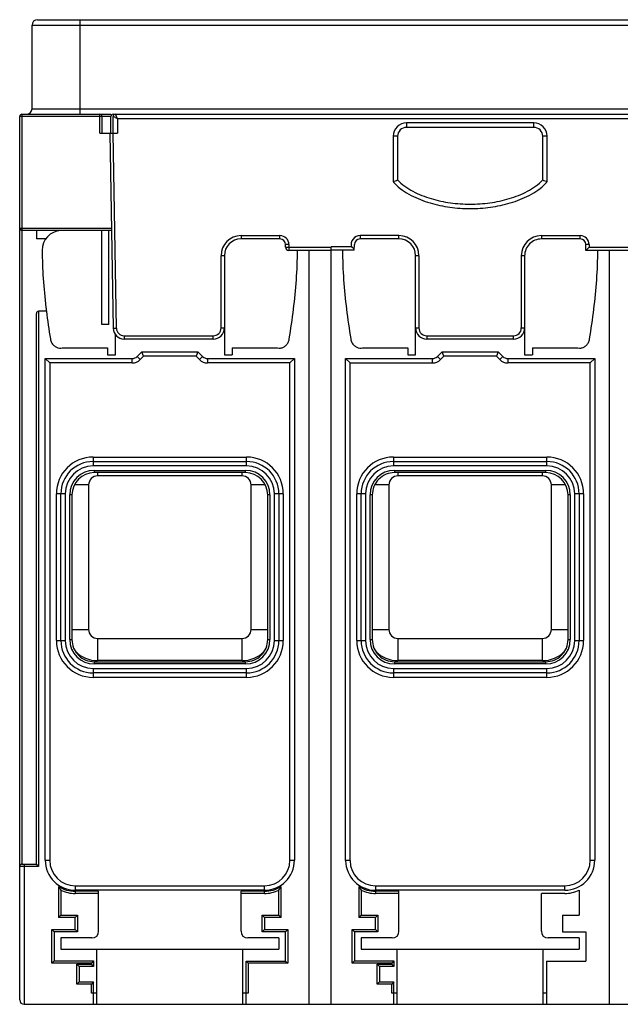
# Model space of a CAD drawing. Header units: millimetres. Extents: x 16 to 124, y 47 to 147.
# Tile 1 of 2: x 16 to 70, y 47 to 135. Entities that reach past the tile are written whole.
import ezdxf

# ---------------------------------------------------------------- set-up
doc = ezdxf.new("R2010")
doc.units = ezdxf.units.MM
doc.header["$LTSCALE"] = 12.585738
doc.layers.get('0').update_dxf_attribs({"linetype": 'CONTINUOUS'})

msp = doc.modelspace()

# ---------------------------------------------------------------- linework, layer by layer
at = {"color": 7, "linetype": 'Continuous'}
for p, q in [((17.26, 127.167), (17.26, 134.667)), ((17.26, 134.667), (92.42, 134.667)), ((17.76, 135.167), (122.54, 135.167)), ((21.55, 135.167), (21.55, 126.667)), ((16.35, 126.667), (16.35, 59.267)), ((16.35, 126.667), (24.344, 126.667)), ((17.26, 127.167), (92.42, 127.167)), ((23.35, 124.967), (23.35, 126.667)), ((24.544, 126.667), (123.95, 126.667)), ((24.95, 126.267), (24.75, 126.667)), ((16.15, 47.067), (16.15, 126.467)), ((24.292, 126.467), (16.15, 126.467)), ((23.55, 126.467), (23.55, 124.967)), ((24.344, 124.967), (24.344, 126.467)), ((24.55, 124.967), (24.55, 126.466)), ((24.95, 126.267), (24.95, 124.967)), ((115.35, 126.267), (24.95, 126.267)), ((50.928, 125.888), (50.928, 125.488)), ((62.372, 125.888), (50.929, 125.888)), ((62.372, 125.488), (62.372, 125.888)), ((23.35, 124.967), (24.95, 124.967)), ((24.241, 124.967), (24.547, 107.439)), ((24.848, 107.441), (24.547, 124.967)), ((62.372, 125.488), (50.928, 125.488)), ((49.73, 124.689), (49.73, 120.615)), ((50.13, 124.689), (49.73, 124.689)), ((50.13, 124.689), (50.13, 120.763)), ((63.171, 120.763), (63.171, 124.689)), ((63.571, 124.689), (63.171, 124.689)), ((63.571, 120.615), (63.571, 124.689)), ((16.15, 116.432), (24.39, 116.432)), ((24.394, 116.232), (16.35, 116.232)), ((17.65, 116.229), (17.65, 115.467)), ((23.55, 107.767), (23.55, 116.232)), ((24.15, 107.767), (24.15, 116.232)), ((18.501, 115.467), (17.65, 115.467)), ((36.05, 115.756), (36.05, 115.456)), ((36.05, 115.756), (39.55, 115.756)), ((39.55, 115.456), (36.05, 115.456)), ((39.55, 115.456), (39.55, 115.756)), ((46.75, 115.756), (46.75, 115.456)), ((50.25, 115.756), (46.75, 115.756)), ((50.25, 115.456), (46.75, 115.456)), ((50.25, 115.456), (50.25, 115.756)), ((63.05, 115.756), (63.05, 115.456)), ((63.05, 115.756), (66.55, 115.756)), ((66.55, 115.456), (63.05, 115.456)), ((66.55, 115.456), (66.55, 115.756)), ((40.05, 114.732), (40.05, 114.956)), ((40.35, 114.956), (40.05, 114.956)), ((40.05, 114.732), (44.15, 114.732)), ((40.35, 114.956), (40.35, 114.432)), ((44.15, 114.432), (40.35, 114.432)), ((42.15, 114.432), (42.15, 46.667)), ((44.15, 46.667), (44.15, 114.756)), ((45.975, 114.756), (44.15, 114.756)), ((46.218, 114.456), (44.15, 114.456)), ((46.218, 114.456), (46.25, 114.956)), ((67.05, 114.432), (67.05, 114.956)), ((67.35, 114.956), (67.05, 114.956)), ((67.05, 114.432), (67.35, 114.732)), ((73.25, 114.432), (67.05, 114.432)), ((67.35, 114.956), (67.35, 114.732)), ((67.35, 114.732), (72.95, 114.732)), ((69.15, 114.432), (69.15, 46.667)), ((34.25, 107.456), (34.25, 113.956)), ((34.55, 113.956), (34.25, 113.956)), ((34.55, 113.956), (34.55, 105.056)), ((51.75, 105.056), (51.75, 113.956)), ((52.05, 113.956), (51.75, 113.956)), ((52.05, 113.956), (52.05, 107.456)), ((61.25, 113.956), (61.25, 107.456)), ((61.55, 113.956), (61.25, 113.956)), ((61.55, 113.955), (61.55, 105.056)), ((17.85, 108.967), (17.85, 59.067)), ((18.553, 108.967), (17.85, 108.967)), ((17.65, 59.267), (17.65, 108.767)), ((24.15, 107.767), (23.55, 107.767)), ((24.547, 107.439), (24.848, 107.444)), ((34.25, 107.456), (34.55, 107.456)), ((51.75, 107.456), (52.05, 107.456)), ((61.25, 107.456), (61.55, 107.456)), ((24.75, 105.056), (24.75, 106.852)), ((25.547, 106.756), (25.547, 106.456)), ((25.547, 106.756), (33.55, 106.756)), ((33.55, 106.456), (25.547, 106.456)), ((33.55, 106.456), (33.55, 106.756)), ((52.75, 106.756), (52.75, 106.456)), ((52.75, 106.756), (60.55, 106.756)), ((60.55, 106.456), (52.75, 106.456)), ((60.55, 106.456), (60.55, 106.756)), ((19.957, 105.663), (24.05, 105.663)), ((24.05, 105.663), (24.05, 105.056)), ((26.7, 104.893), (27.124, 105.317)), ((27.29, 104.917), (27.124, 105.317)), ((27.124, 105.317), (32.176, 105.317)), ((32.176, 105.317), (32.01, 104.917)), ((32.176, 105.317), (32.6, 104.893)), ((35.25, 105.663), (35.25, 105.056)), ((35.25, 105.663), (39.343, 105.663)), ((46.957, 105.663), (51.05, 105.663)), ((51.05, 105.663), (51.05, 105.056)), ((53.7, 104.893), (54.124, 105.317)), ((54.29, 104.917), (54.124, 105.317)), ((54.124, 105.317), (59.176, 105.317)), ((59.176, 105.317), (59.01, 104.917)), ((59.176, 105.317), (59.6, 104.893)), ((62.25, 105.663), (62.25, 105.056)), ((62.25, 105.663), (66.343, 105.663)), ((18.45, 59.617), (18.45, 104.717)), ((18.45, 104.717), (18.85, 104.317)), ((18.45, 104.717), (26.276, 104.717)), ((24.05, 105.056), (24.75, 105.056)), ((26.276, 104.317), (26.276, 104.717)), ((26.7, 104.893), (26.983, 104.61)), ((26.983, 104.61), (27.29, 104.917)), ((32.01, 104.917), (27.29, 104.917)), ((32.01, 104.917), (32.317, 104.61)), ((32.317, 104.61), (32.6, 104.893)), ((33.024, 104.717), (33.024, 104.317)), ((33.024, 104.717), (40.85, 104.717)), ((34.55, 105.056), (35.25, 105.056)), ((40.85, 104.717), (40.45, 104.317)), ((40.85, 104.717), (40.85, 59.617)), ((45.45, 59.579), (45.45, 104.717)), ((45.45, 104.717), (45.85, 104.317)), ((45.45, 104.717), (53.276, 104.717)), ((51.05, 105.056), (51.75, 105.056)), ((53.276, 104.317), (53.276, 104.717)), ((53.7, 104.893), (53.983, 104.61)), ((53.983, 104.61), (54.29, 104.917)), ((59.01, 104.917), (54.29, 104.917)), ((59.01, 104.917), (59.317, 104.61)), ((59.317, 104.61), (59.6, 104.893)), ((60.024, 104.717), (60.024, 104.317)), ((60.024, 104.717), (67.85, 104.717)), ((61.55, 105.056), (62.25, 105.056)), ((67.45, 104.317), (67.85, 104.717)), ((67.85, 104.717), (67.85, 59.617)), ((18.85, 104.317), (18.85, 59.617)), ((26.276, 104.317), (18.85, 104.317)), ((40.45, 104.317), (33.024, 104.317)), ((40.45, 59.617), (40.45, 104.317)), ((45.85, 59.584), (45.85, 104.317)), ((45.85, 104.317), (53.276, 104.317)), ((67.45, 104.317), (60.024, 104.317)), ((67.45, 59.617), (67.45, 104.317)), ((22.75, 95.856), (22.75, 95.056)), ((22.75, 95.856), (36.55, 95.856)), ((36.55, 95.056), (36.55, 95.856)), ((49.75, 95.856), (49.75, 95.056)), ((49.75, 95.856), (63.55, 95.856)), ((63.55, 95.056), (63.55, 95.856)), ((22.75, 95.456), (36.55, 95.456)), ((36.55, 95.056), (22.75, 95.056)), ((49.75, 95.456), (63.55, 95.456)), ((63.55, 95.056), (49.75, 95.056)), ((22.85, 94.656), (22.85, 94.456)), ((22.85, 94.656), (36.45, 94.656)), ((36.45, 94.456), (22.85, 94.456)), ((23.15, 94.456), (23.15, 94.156)), ((36.15, 94.156), (23.15, 94.156)), ((36.15, 94.156), (36.15, 94.456)), ((36.45, 94.456), (36.45, 94.656)), ((49.85, 94.656), (49.85, 94.456)), ((49.85, 94.656), (63.45, 94.656)), ((63.45, 94.456), (49.85, 94.456)), ((50.15, 94.456), (50.15, 94.156)), ((63.15, 94.156), (50.15, 94.156)), ((63.15, 94.156), (63.15, 94.456)), ((63.45, 94.456), (63.45, 94.656)), ((22.35, 93.356), (21.064, 93.356)), ((22.35, 93.356), (22.35, 80.356)), ((36.95, 80.356), (36.95, 93.356)), ((38.236, 93.356), (36.95, 93.356)), ((49.35, 93.356), (48.064, 93.356)), ((49.35, 93.356), (49.35, 80.356)), ((63.95, 80.356), (63.95, 93.356)), ((65.236, 93.356), (63.95, 93.356)), ((19.45, 79.356), (19.45, 92.556)), ((20.25, 92.556), (19.45, 92.556)), ((19.85, 79.356), (19.85, 92.556)), ((20.25, 92.556), (20.25, 79.356)), ((20.65, 79.456), (20.65, 92.456)), ((20.85, 92.456), (20.65, 92.456)), ((20.85, 92.456), (20.85, 79.456)), ((38.45, 79.456), (38.45, 92.456)), ((38.65, 92.456), (38.45, 92.456)), ((38.65, 92.456), (38.65, 79.456)), ((39.05, 79.356), (39.05, 92.556)), ((39.85, 92.556), (39.05, 92.556)), ((39.45, 92.556), (39.45, 79.356)), ((39.85, 92.556), (39.85, 79.356)), ((46.45, 79.356), (46.45, 92.556)), ((47.25, 92.556), (46.45, 92.556)), ((46.85, 79.356), (46.85, 92.556)), ((47.25, 92.556), (47.25, 79.356)), ((47.65, 79.456), (47.65, 92.456)), ((47.85, 92.456), (47.65, 92.456)), ((47.85, 92.456), (47.85, 79.456)), ((65.45, 79.456), (65.45, 92.456)), ((65.65, 92.456), (65.45, 92.456)), ((65.65, 92.456), (65.65, 79.456)), ((66.85, 92.556), (66.05, 92.556)), ((66.05, 79.356), (66.05, 92.556)), ((66.45, 92.556), (66.45, 79.356)), ((66.85, 92.556), (66.85, 79.356)), ((20.85, 80.356), (22.35, 80.356)), ((36.95, 80.356), (38.45, 80.356)), ((47.85, 80.356), (49.35, 80.356)), ((63.95, 80.356), (65.45, 80.356)), ((19.45, 79.356), (20.25, 79.356)), ((20.65, 79.456), (20.85, 79.456)), ((23.15, 79.556), (23.15, 77.556)), ((23.15, 79.556), (36.15, 79.556)), ((36.15, 77.556), (36.15, 79.556)), ((38.45, 79.456), (38.65, 79.456)), ((39.05, 79.356), (39.85, 79.356)), ((46.45, 79.356), (47.25, 79.356)), ((47.65, 79.456), (47.85, 79.456)), ((50.15, 79.556), (50.15, 77.556)), ((50.15, 79.556), (63.15, 79.556)), ((63.15, 77.556), (63.15, 79.556)), ((65.45, 79.456), (65.65, 79.456)), ((66.05, 79.356), (66.85, 79.356)), ((22.85, 77.456), (22.85, 77.256)), ((22.85, 77.456), (36.45, 77.456)), ((36.45, 77.256), (22.85, 77.256)), ((36.15, 77.556), (23.15, 77.556)), ((36.45, 77.256), (36.45, 77.456)), ((49.85, 77.456), (49.85, 77.256)), ((49.85, 77.456), (63.45, 77.456)), ((63.45, 77.256), (49.85, 77.256)), ((63.15, 77.556), (50.15, 77.556)), ((63.45, 77.256), (63.45, 77.456)), ((22.75, 76.856), (22.75, 76.056)), ((22.75, 76.856), (36.55, 76.856)), ((36.55, 76.456), (22.75, 76.456)), ((36.55, 76.056), (36.55, 76.856)), ((49.75, 76.856), (49.75, 76.056)), ((49.75, 76.856), (63.55, 76.856)), ((63.55, 76.456), (49.75, 76.456)), ((63.55, 76.056), (63.55, 76.856)), ((36.55, 76.056), (22.75, 76.056)), ((63.55, 76.056), (49.75, 76.056)), ((18.45, 59.617), (18.85, 59.617)), ((40.45, 59.617), (40.85, 59.617)), ((45.85, 59.585), (45.45, 59.579)), ((67.45, 59.617), (67.85, 59.617)), ((17.85, 59.067), (16.15, 59.067)), ((16.35, 59.267), (17.65, 59.267)), ((16.55, 59.267), (16.55, 46.667)), ((17.85, 59.067), (17.65, 59.267)), ((19.65, 57.264), (19.65, 54.478)), ((19.85, 56.925), (19.85, 54.678)), ((21.15, 57.317), (21.15, 56.917)), ((21.15, 57.317), (38.15, 57.317)), ((38.15, 56.917), (21.15, 56.917)), ((21.15, 56.828), (21.15, 56.628)), ((23.25, 56.828), (21.15, 56.828)), ((23.25, 53.228), (23.25, 56.828)), ((38.15, 56.828), (36.05, 56.828)), ((36.05, 53.228), (36.05, 56.828)), ((38.15, 56.917), (38.15, 57.317)), ((38.15, 56.628), (38.15, 56.828)), ((39.45, 54.678), (39.45, 56.925)), ((39.65, 54.478), (39.65, 57.264)), ((46.65, 57.264), (46.65, 54.478)), ((46.85, 56.925), (46.85, 54.678)), ((48.15, 57.317), (65.15, 57.317)), ((48.15, 57.317), (48.15, 56.917)), ((65.15, 56.917), (48.15, 56.917)), ((50.25, 56.828), (48.15, 56.828)), ((48.15, 56.828), (48.15, 56.628)), ((50.25, 53.228), (50.25, 56.828)), ((65.15, 56.917), (65.15, 57.317)), ((66.45, 56.925), (66.45, 54.678)), ((23.25, 56.628), (21.15, 56.628)), ((38.15, 56.628), (36.05, 56.628)), ((50.25, 56.628), (48.15, 56.628)), ((65.15, 56.628), (63.05, 56.628)), ((63.05, 53.228), (63.05, 56.628)), ((19.85, 54.678), (19.65, 54.478)), ((21.15, 54.478), (19.65, 54.478)), ((19.85, 54.678), (21.35, 54.678)), ((21.35, 54.678), (21.15, 54.478)), ((21.15, 53.378), (21.15, 54.478)), ((21.35, 54.678), (21.35, 53.178)), ((37.95, 54.678), (38.15, 54.478)), ((37.95, 54.678), (39.45, 54.678)), ((37.95, 53.178), (37.95, 54.678)), ((39.65, 54.478), (38.15, 54.478)), ((38.15, 54.478), (38.15, 53.378)), ((39.45, 54.678), (39.65, 54.478)), ((46.85, 54.678), (46.65, 54.478)), ((48.15, 54.478), (46.65, 54.478)), ((46.85, 54.678), (48.35, 54.678)), ((48.35, 54.678), (48.15, 54.478)), ((48.15, 53.378), (48.15, 54.478)), ((48.35, 54.678), (48.35, 53.178)), ((64.95, 54.678), (66.45, 54.678)), ((64.95, 54.678), (64.95, 53.178)), ((19.25, 53.178), (19.05, 53.378)), ((19.05, 50.378), (19.05, 53.378)), ((19.05, 53.378), (21.15, 53.378)), ((19.25, 53.178), (19.25, 50.578)), ((21.35, 53.178), (19.25, 53.178)), ((21.35, 53.178), (21.15, 53.378)), ((37.95, 53.178), (38.15, 53.378)), ((40.05, 53.178), (37.95, 53.178)), ((38.15, 53.378), (40.25, 53.378)), ((40.05, 53.178), (40.25, 53.378)), ((40.05, 50.556), (40.05, 53.178)), ((40.25, 53.378), (40.25, 50.356)), ((46.25, 53.178), (46.05, 53.378)), ((46.05, 53.378), (48.15, 53.378)), ((46.05, 50.378), (46.05, 53.378)), ((48.35, 53.178), (46.25, 53.178)), ((46.25, 53.178), (46.25, 50.578)), ((48.35, 53.178), (48.15, 53.378)), ((64.95, 53.178), (67.05, 53.178)), ((67.05, 53.178), (67.05, 50.556)), ((19.85, 52.628), (19.85, 51.628)), ((22.65, 52.628), (19.85, 52.628)), ((39.45, 52.628), (36.65, 52.628)), ((39.45, 52.628), (39.45, 51.628)), ((49.65, 52.628), (46.85, 52.628)), ((46.85, 52.628), (46.85, 51.628)), ((66.45, 52.628), (63.65, 52.628)), ((66.45, 52.628), (66.45, 51.628)), ((19.85, 51.628), (39.45, 51.628)), ((23.1, 46.667), (23.1, 51.628)), ((36.2, 46.667), (36.2, 51.628)), ((46.85, 51.628), (66.45, 51.628)), ((50.1, 46.667), (50.1, 51.628)), ((63.2, 46.667), (63.2, 51.628)), ((19.25, 50.578), (19.05, 50.378)), ((19.25, 50.578), (22.8, 50.578)), ((22.8, 50.578), (22.6, 50.378)), ((22.8, 50.578), (22.8, 50.078)), ((36.5, 50.556), (36.7, 50.356)), ((36.5, 50.556), (40.05, 50.556)), ((36.5, 46.667), (36.5, 50.556)), ((40.05, 50.556), (40.25, 50.356)), ((46.25, 50.578), (46.05, 50.378)), ((46.25, 50.578), (49.8, 50.578)), ((49.8, 50.578), (49.6, 50.378)), ((49.8, 50.578), (49.8, 50.078)), ((63.5, 50.556), (67.05, 50.556)), ((63.5, 50.556), (63.5, 46.667)), ((22.6, 50.378), (19.05, 50.378)), ((21.5, 50.078), (21.3, 50.278)), ((21.3, 48.478), (21.3, 50.278)), ((21.3, 50.278), (22.6, 50.278)), ((21.5, 50.078), (21.5, 48.678)), ((22.8, 50.078), (21.5, 50.078)), ((22.6, 50.278), (22.6, 50.378)), ((22.8, 50.078), (22.6, 50.278)), ((40.25, 50.356), (36.7, 50.356)), ((36.7, 50.356), (36.7, 47.678)), ((49.6, 50.378), (46.05, 50.378)), ((48.3, 50.278), (49.6, 50.278)), ((48.5, 50.078), (48.3, 50.278)), ((48.3, 48.478), (48.3, 50.278)), ((49.8, 50.078), (48.5, 50.078)), ((48.5, 50.078), (48.5, 48.678)), ((49.6, 50.278), (49.6, 50.378)), ((49.8, 50.078), (49.6, 50.278)), ((21.5, 48.678), (21.3, 48.478)), ((21.5, 48.678), (22.8, 48.678)), ((22.8, 48.678), (22.6, 48.478)), ((22.8, 46.667), (22.8, 48.678)), ((48.5, 48.678), (48.3, 48.478)), ((48.5, 48.678), (49.8, 48.678)), ((49.8, 48.678), (49.6, 48.478)), ((49.8, 46.667), (49.8, 48.678)), ((22.6, 48.478), (21.3, 48.478)), ((22.6, 47.678), (22.6, 48.478)), ((49.6, 48.478), (48.3, 48.478)), ((49.6, 47.678), (49.6, 48.478)), ((23.1, 47.678), (22.6, 47.678)), ((36.7, 47.678), (36.2, 47.678)), ((50.1, 47.678), (49.6, 47.678)), ((63.5, 47.678), (63.2, 47.678)), ((16.55, 46.667), (123.75, 46.667))]:
    msp.add_line(p, q, dxfattribs=at)
for centre, radius, start, end in [((17.76, 134.667), 0.5, 90, 180), ((16.35, 126.467), 0.2, 90, 180), ((16.76, 127.167), 0.5, 270, 360), ((23.35, 126.467), 0.2, 0, 90.00002), ((24.544, 126.467), 0.2, 90, 180), ((24.75, 126.467), 0.2, 90, 180.07375), ((50.928, 124.689), 1.198, 89.97374, 180.02307), ((62.372, 124.689), 1.198, 359.97363, 90.02325), ((50.928, 124.689), 0.798, 89.96964, 180.03044), ((62.372, 124.689), 0.798, 359.9696, 89.98109), ((43.226, 138.795), 19.308, 289.68241, 290.94817), ((52.467, 122.862), 3.541, 219.37809, 222.48654), ((69.879, 138.269), 18.747, 249.03285, 250.33645), ((60.834, 122.861), 3.54, 317.51719, 320.62122), ((16.35, 116.432), 0.2, 180, 270), ((19.974, 114.432), 1.799, 94.13278, 180.01787), ((36.05, 113.956), 1.8, 90, 180), ((36.05, 113.956), 1.5, 90, 180), ((39.55, 114.956), 0.8, 0, 90), ((39.55, 114.956), 0.5, 0, 90), ((46.75, 114.956), 0.8, 89.9997, 194.47752), ((46.75, 114.956), 0.5, 90, 179.99994), ((50.25, 113.956), 1.8, 0, 89.99999), ((50.25, 113.956), 1.5, 0, 90), ((63.05, 113.956), 1.8, 90, 179.99235), ((63.05, 113.956), 1.5, 89.99958, 180.04362), ((66.55, 114.956), 0.8, 0, 90), ((66.55, 114.956), 0.5, 0, 90), ((40.35, 114.732), 0.3, 180, 270), ((46.934, 115.943), 1.524, 238.41387, 242.32442), ((17.85, 108.767), 0.2, 90, 180), ((25.547, 107.456), 1, 181, 270), ((25.546, 107.455), 0.699, 181.15718, 270.04337), ((33.55, 107.456), 1, 270, 360), ((33.55, 107.456), 0.7, 270, 0), ((52.75, 107.456), 1, 180, 269.99981), ((52.75, 107.456), 0.7, 180, 270), ((60.55, 107.456), 1, 270.00026, 360), ((60.55, 107.456), 0.7, 270, 359.984), ((26.276, 105.317), 0.6, 270, 315), ((26.276, 105.317), 1, 270, 315), ((33.024, 105.317), 1, 225, 270), ((33.024, 105.317), 0.6, 225, 270), ((53.276, 105.317), 0.6, 270, 315), ((53.276, 105.317), 1, 270, 315), ((60.024, 105.317), 1, 225, 270), ((60.024, 105.317), 0.6, 225, 270), ((22.75, 92.556), 3.3, 90, 180), ((36.55, 92.556), 3.3, 0, 90), ((49.75, 92.556), 3.3, 90, 180), ((63.55, 92.556), 3.3, 0, 90), ((22.75, 92.556), 2.9, 90, 180), ((22.75, 92.556), 2.5, 90, 180), ((36.55, 92.556), 2.9, 0, 90), ((36.55, 92.556), 2.5, 0, 90), ((49.75, 92.556), 2.9, 90, 180), ((49.75, 92.556), 2.5, 90, 180), ((63.55, 92.556), 2.9, 0, 90), ((63.55, 92.556), 2.5, 0, 90), ((22.85, 92.456), 2.2, 90, 180), ((22.85, 92.456), 2, 90, 179.99981), ((23.15, 93.356), 0.8, 90, 180), ((36.15, 93.356), 0.8, 0, 90), ((36.45, 92.456), 2.2, 0, 90), ((36.45, 92.456), 2, 0, 90), ((49.85, 92.456), 2.2, 90, 180), ((49.85, 92.456), 2, 90, 180.00024), ((50.15, 93.356), 0.8, 90, 180), ((63.15, 93.356), 0.8, 0, 90), ((63.45, 92.456), 2.2, 0, 90), ((63.45, 92.456), 2, 0, 90), ((23.15, 80.356), 0.8, 179.99966, 270), ((36.15, 80.356), 0.8, 270, 360), ((50.15, 80.356), 0.8, 180.00043, 270), ((63.15, 80.356), 0.8, 270, 360), ((22.75, 79.356), 3.3, 180, 270), ((22.75, 79.356), 2.9, 180, 270), ((22.75, 79.356), 2.5, 180, 270), ((22.85, 79.456), 2.2, 180, 270), ((22.85, 79.456), 2, 180, 270.00029), ((36.45, 79.456), 2.2, 270, 360), ((36.45, 79.456), 2, 269.99971, 360), ((36.55, 79.356), 3.3, 270, 360), ((36.55, 79.356), 2.9, 270, 360), ((36.55, 79.356), 2.5, 270, 360), ((49.75, 79.356), 3.3, 180, 270), ((49.75, 79.356), 2.9, 180, 270), ((49.75, 79.356), 2.5, 180, 270), ((49.85, 79.456), 2.2, 180, 270), ((49.85, 79.456), 2, 180, 270.00029), ((63.45, 79.456), 2.2, 270, 360), ((63.45, 79.456), 2, 269.99971, 360), ((63.55, 79.356), 3.3, 270, 360), ((63.55, 79.356), 2.9, 270, 360), ((63.55, 79.356), 2.5, 270, 360), ((23.15, 80.356), 2.8, 224.71785, 270), ((36.15, 80.356), 2.8, 270, 315.28215), ((50.15, 80.356), 2.8, 224.71785, 270), ((63.15, 80.356), 2.8, 270, 315.28215), ((21.15, 59.617), 2.7, 180, 270), ((21.15, 59.617), 2.3, 180, 270), ((38.15, 59.617), 2.7, 270, 360), ((38.15, 59.617), 2.3, 270, 360), ((48.15, 59.617), 2.7, 180.81743, 270), ((48.15, 59.617), 2.3, 180.83557, 270), ((65.15, 59.617), 2.7, 270, 360), ((65.15, 59.617), 2.3, 270, 360), ((16.35, 59.067), 0.2, 90, 180), ((25.605, 60.545), 6.799, 208.85102, 212.17105), ((21.15, 59.628), 2.8, 237.60763, 270.00002), ((21.15, 59.628), 3, 244.32071, 270), ((38.15, 59.628), 2.8, 269.99999, 302.39237), ((38.15, 59.628), 3, 270, 295.67929), ((33.587, 60.608), 6.924, 327.85891, 331.11902), ((52.605, 60.545), 6.799, 208.85102, 212.17105), ((48.15, 59.628), 2.8, 237.60763, 270.00002), ((48.15, 59.628), 3, 244.32071, 270), ((65.15, 59.628), 3, 270, 295.67929), ((22.65, 53.228), 0.6, 270, 360), ((36.65, 53.228), 0.6, 180, 270), ((49.65, 53.228), 0.6, 270, 360), ((63.65, 53.228), 0.6, 180, 270), ((16.55, 47.067), 0.4, 180, 270)]:
    msp.add_arc(centre, radius, start, end, dxfattribs=at)
for points in [[(24.595, 126.667), (24.624, 126.667), (24.654, 126.663), (24.682, 126.655)], [(46.136, 114.644), (46.08, 114.679), (46.027, 114.716), (45.975, 114.756)], [(18.553, 108.967), (18.658, 108.132), (18.779, 107.299), (18.909, 106.467)]]:
    msp.add_open_spline(points, degree=3, dxfattribs=at)
for points, knots in [([(24.616, 126.434), (24.607, 126.439), (24.591, 126.447), (24.572, 126.456), (24.561, 126.462), (24.555, 126.464), (24.553, 126.465), (24.55, 126.466), (24.55, 126.466)], [0, 0, 0, 0, 0.427594, 0.743752, 0.856147, 0.936796, 0.984836, 1, 1, 1, 1]), ([(24.95, 126.267), (24.889, 126.299), (24.776, 126.353), (24.666, 126.409), (24.616, 126.434)], [0, 0, 0, 0, 0.557198, 1, 1, 1, 1]), ([(49.855, 120.47), (50.065, 120.241), (50.539, 119.838), (51.593, 119.203), (53.028, 118.649), (54.822, 118.272), (56.65, 118.149), (58.478, 118.272), (60.272, 118.649), (61.707, 119.203), (62.761, 119.839), (63.236, 120.242), (63.445, 120.47)], [0, 0, 0, 0, 0.063359, 0.126189, 0.251035, 0.37556, 0.499988, 0.62442, 0.74895, 0.873802, 0.936636, 1, 1, 1, 1]), ([(50.13, 120.763), (50.316, 120.555), (50.75, 120.181), (51.745, 119.575), (53.125, 119.039), (54.869, 118.67), (56.65, 118.55), (58.431, 118.67), (60.175, 119.039), (61.555, 119.575), (62.55, 120.181), (62.984, 120.555), (63.171, 120.763)], [0, 0, 0, 0, 0.0625, 0.125, 0.25, 0.375, 0.5, 0.625, 0.75, 0.875, 0.9375, 1, 1, 1, 1]), ([(18.174, 114.432), (18.174, 113.589), (18.243, 111.876), (18.42, 110.057), (18.539, 109.08), (18.553, 108.967)], [0, 0, 0, 0, 0.461433, 0.937542, 1, 1, 1, 1]), ([(40.39, 106.467), (40.529, 107.36), (40.783, 109.13), (41.054, 111.786), (41.126, 113.551), (41.126, 114.432)], [0, 0, 0, 0, 0.33875, 0.669787, 1, 1, 1, 1]), ([(45.174, 114.456), (45.173, 113.568), (45.245, 111.796), (45.517, 109.132), (45.771, 107.362), (45.91, 106.467)], [0, 0, 0, 0, 0.331722, 0.661805, 1, 1, 1, 1]), ([(67.39, 106.467), (67.529, 107.36), (67.783, 109.13), (68.054, 111.786), (68.126, 113.551), (68.126, 114.432)], [0, 0, 0, 0, 0.33875, 0.669787, 1, 1, 1, 1]), ([(18.909, 106.467), (18.927, 106.357), (18.994, 106.143), (19.191, 105.882), (19.445, 105.712), (19.708, 105.641), (19.88, 105.645), (19.957, 105.663)], [0, 0, 0, 0, 0.22744, 0.45023, 0.655994, 0.839038, 1, 1, 1, 1]), ([(39.343, 105.663), (39.426, 105.645), (39.608, 105.642), (39.879, 105.723), (40.125, 105.9), (40.31, 106.156), (40.373, 106.362), (40.39, 106.467)], [0, 0, 0, 0, 0.173217, 0.36461, 0.567847, 0.781902, 1, 1, 1, 1]), ([(45.91, 106.467), (45.928, 106.357), (45.995, 106.143), (46.192, 105.881), (46.446, 105.712), (46.709, 105.641), (46.88, 105.645), (46.957, 105.663)], [0, 0, 0, 0, 0.227769, 0.450855, 0.656583, 0.839342, 1, 1, 1, 1]), ([(66.343, 105.663), (66.426, 105.645), (66.608, 105.642), (66.879, 105.723), (67.125, 105.9), (67.31, 106.156), (67.373, 106.362), (67.39, 106.467)], [0, 0, 0, 0, 0.173217, 0.36461, 0.567847, 0.781902, 1, 1, 1, 1])]:
    msp.add_open_spline(points, degree=3, knots=knots, dxfattribs=at)

doc.saveas('drawing.dxf')
